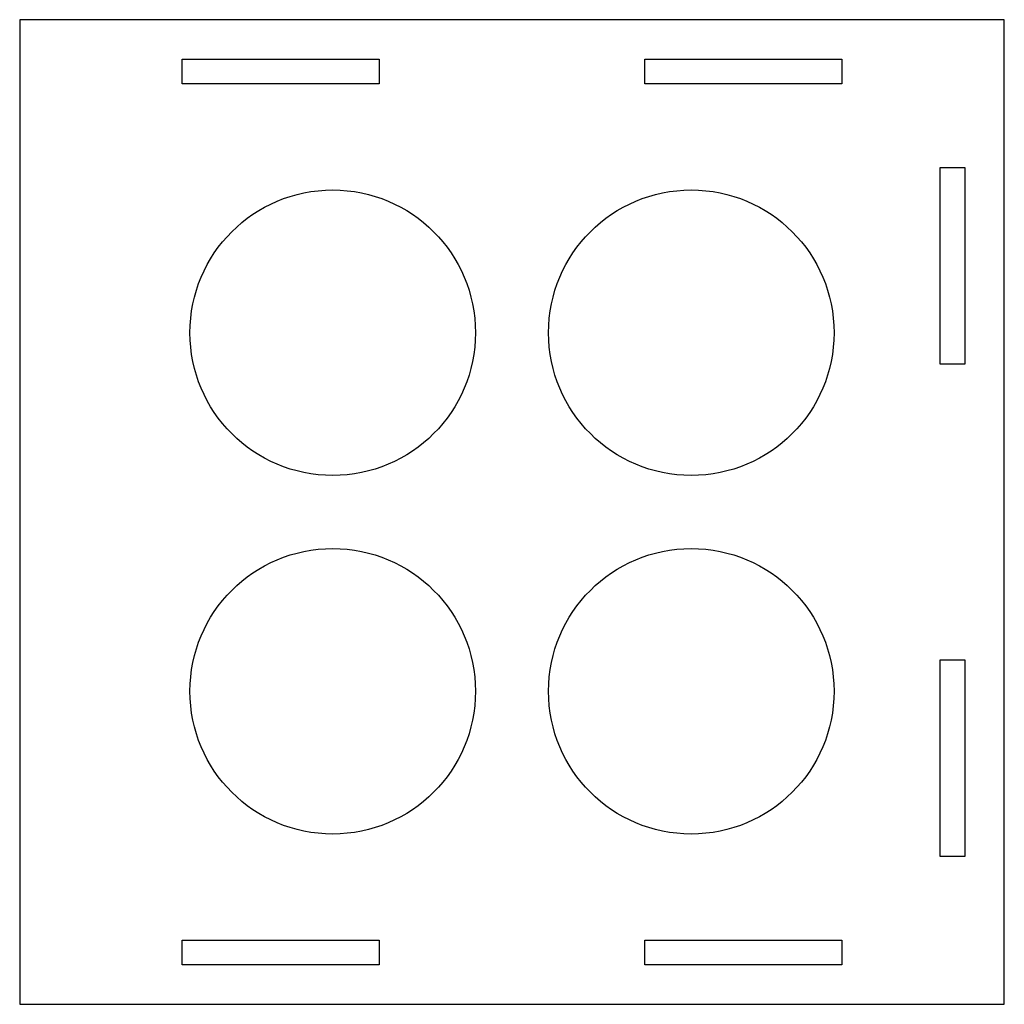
# Model space of a CAD drawing. Header units: millimetres. Extents: x -65 to 35, y -96 to 4.
import ezdxf

# ---------------------------------------------------------------- set-up
doc = ezdxf.new("R2010")
doc.units = ezdxf.units.MM

msp = doc.modelspace()

# ---------------------------------------------------------------- linework, layer by layer
for points in [[(35, -96), (35, 4), (-65, 4), (-65, -96)], [(-48.5, -2.5), (-48.5, 0), (-28.5, 0), (-28.5, -2.5)], [(18.5, -2.5), (-1.5, -2.5), (-1.5, 0), (18.5, 0)], [(28.5, -11), (31, -11), (31, -31), (28.5, -31)], [(28.5, -61), (31, -61), (31, -81), (28.5, -81)], [(-48.5, -89.5), (-28.5, -89.5), (-28.5, -92), (-48.5, -92)], [(18.5, -89.5), (18.5, -92), (-1.5, -92), (-1.5, -89.5)]]:
    msp.add_lwpolyline(points, close=True)
for centre in [(-33.21, -27.79), (3.21, -27.79), (-33.21, -64.21), (3.21, -64.21)]:
    msp.add_circle(centre, 14.5)

doc.saveas('drawing.dxf')
